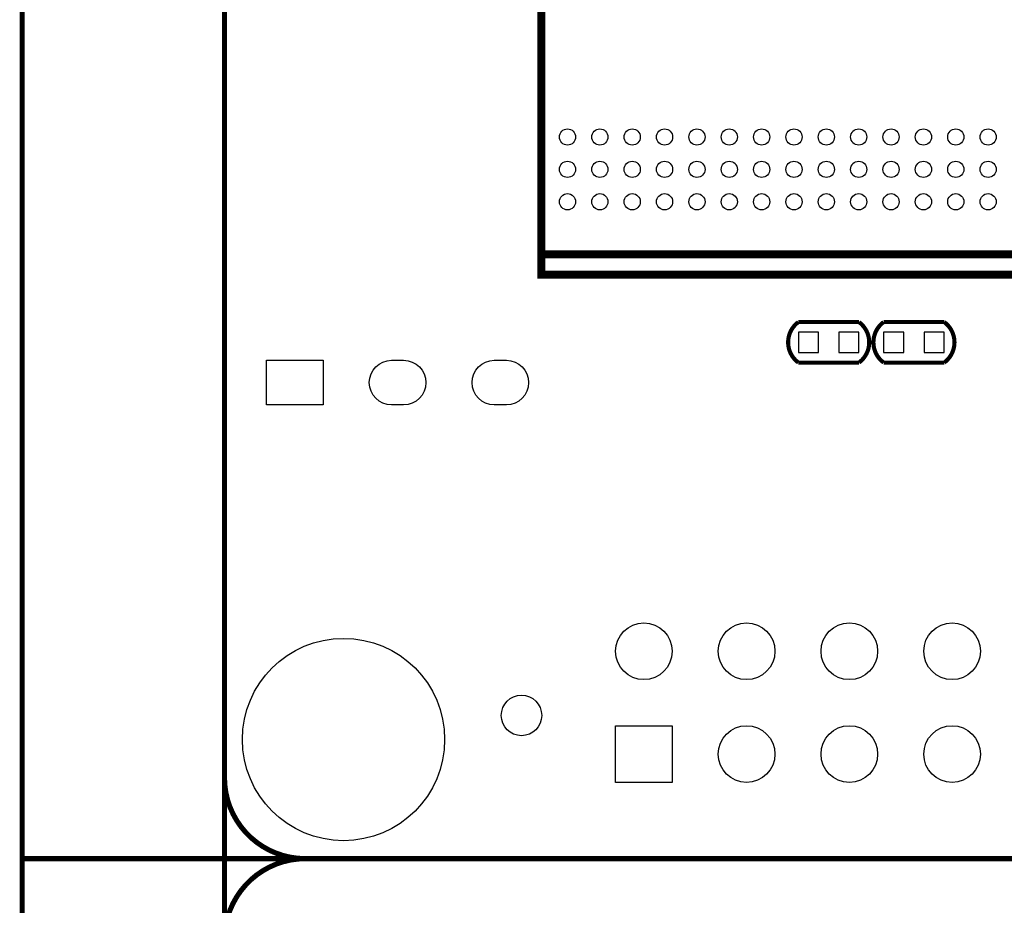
# Model space of a CAD drawing. Extents: x 595 to 7690, y -1184 to 3102.
# Tile 1 of 6: x 595 to 1553, y 663 to 1525. Entities that reach past the tile are written whole.
import ezdxf

# ---------------------------------------------------------------- set-up
doc = ezdxf.new("R2010")
doc.units = 0
doc.header["$MEASUREMENT"] = 0
for name, color, linetype in [('BG_OUTLINE', 254, 'CONTINUOUS'), ('PG_SILKSCREEN_BOTTOM', 171, 'CONTINUOUS'), ('PIN_BOTTOM', 5, 'CONTINUOUS')]:
    doc.layers.add(name, color=color, linetype=linetype)

msp = doc.modelspace()

# ---------------------------------------------------------------- linework, layer by layer
at = {"layer": 'BG_OUTLINE'}
for points in [[(3825.358, 2598.421, 5, 5, 0), (3589.138, 2598.421, 5, 5, 0.414214), (3510.398, 2519.681, 5, 5, 0), (3510.398, 787.401, 5, 5, -0.414214), (3431.658, 708.661, 5, 5, 0), (597.018, 708.661, 5, 5, 0)], [(793.868, 2598.421, 5, 5, 0), (675.758, 2598.421, 5, 5, 0.414214), (597.018, 2519.681, 5, 5, 0), (597.018, -1102.359, 5, 5, 0.414214), (675.758, -1181.099, 5, 5, 0), (793.868, -1181.099, 5, 5, 0)], [(793.868, -1181.099, 5, 5, 0), (793.868, 629.921, 5, 5, -0.414214), (872.608, 708.661, 5, 5, 0), (3431.658, 708.661, 5, 5, -0.414214), (3510.398, 629.921, 5, 5, 0), (3510.398, -1102.359, 5, 5, -0.414214), (3431.658, -1181.099, 5, 5, 0), (872.608, -1181.099, 5, 5, -0.414214), (793.868, -1102.359, 5, 5, 0), (793.868, 2519.681, 5, 5, -0.414214), (872.608, 2598.421, 5, 5, 0), (3431.658, 2598.421, 5, 5, -0.414214), (3510.398, 2519.681, 5, 5, 0), (3510.398, -1102.359, 5, 5, 0.414214), (3589.138, -1181.099, 5, 5, 0), (3825.358, -1181.099, 5, 5, 0.414214)], [(872.608, 708.661, 5, 5, -0.414214), (793.868, 787.401, 5, 5, 0), (793.868, 2598.421, 5, 5, 0)], [(872.608, 2598.421, 0.787, 0.787, 0), (3431.658, 2598.421, 0.787, 0.787, -0.414214), (3510.398, 2519.681, 0.787, 0.787, 0), (3510.398, 787.401, 0.787, 0.787, -0.414214), (3431.658, 708.661, 0.787, 0.787, 0), (872.608, 708.661, 0.787, 0.787, -0.414214), (793.868, 787.401, 0.787, 0.787, 0), (793.868, 2519.681, 0.787, 0.787, -0.414214), (872.608, 2598.421, 0.787, 0.787, 0)]]:
    msp.add_lwpolyline(points, format="xyseb", dxfattribs=at)
at = {"layer": 'PG_SILKSCREEN_BOTTOM'}
for points in [[(1625.811, 1296.591, 7.874, 7.874, 0), (1625.811, 1276.757, 7.874, 7.874, 0), (1102.189, 1276.757, 7.874, 7.874, 0), (1102.189, 1296.591, 7.874, 7.874, 0), (1625.811, 1296.591, 7.874, 7.874, 0), (1625.811, 1650.922, 7.874, 7.874, 0), (1102.189, 1650.922, 7.874, 7.874, 0), (1102.189, 1296.591, 7.874, 7.874, 0)], [(1352.47, 1230.68, 4, 4, 0.504954), (1352.47, 1191.32, 4, 4, 0)], [(1352.47, 1230.68, 4, 4, 0), (1411.53, 1230.68, 4, 4, 0)], [(1411.53, 1230.68, 4, 4, -0.503899), (1411.53, 1191.32, 4, 4, 0)], [(1435.47, 1191.32, 4, 4, -0.503899), (1435.47, 1230.68, 4, 4, 0)], [(1435.47, 1230.68, 4, 4, 0), (1494.53, 1230.68, 4, 4, 0)], [(1494.53, 1191.32, 4, 4, 0.504954), (1494.53, 1230.68, 4, 4, 0)], [(1411.53, 1191.32, 4, 4, 0), (1352.47, 1191.32, 4, 4, 0)], [(1494.53, 1191.32, 4, 4, 0), (1435.47, 1191.32, 4, 4, 0)]]:
    msp.add_lwpolyline(points, format="xyseb", dxfattribs=at)
at = {"layer": 'PIN_BOTTOM'}
for points in [[(1372.163, 1201.157), (1372.163, 1220.842), (1352.478, 1220.842), (1352.478, 1201.157)], [(1411.523, 1201.157), (1411.523, 1220.842), (1391.838, 1220.842), (1391.838, 1201.157)], [(1435.4775, 1220.8425), (1435.4775, 1201.1575), (1455.1625, 1201.1575), (1455.1625, 1220.8425)], [(1474.8375, 1220.8425), (1474.8375, 1201.1575), (1494.5225, 1201.1575), (1494.5225, 1220.8425)], [(834.817, 1150.176), (834.817, 1193.483), (889.935, 1193.483), (889.935, 1150.176)], [(1174.574, 782.846), (1174.574, 837.964), (1229.692, 837.964), (1229.692, 782.846)]]:
    msp.add_lwpolyline(points, close=True, dxfattribs=at)
for points in [[(968.2815, 1150.1765), (956.4705, 1150.1765, -1), (956.4705, 1193.4835), (968.2815, 1193.4835, -1)], [(1068.2815, 1150.1765), (1056.4705, 1150.1765, -1), (1056.4705, 1193.4835), (1068.2815, 1193.4835, -1)]]:
    msp.add_lwpolyline(points, format="xyb", close=True, dxfattribs=at)
for centre, radius in [((1127.78, 1410.765), 7.874), ((1159.276, 1410.765), 7.874), ((1190.772, 1410.765), 7.874), ((1222.268, 1410.765), 7.874), ((1253.764, 1410.765), 7.874), ((1285.26, 1410.765), 7.874), ((1316.756, 1410.765), 7.874), ((1348.252, 1410.765), 7.874), ((1379.748, 1410.765), 7.874), ((1411.244, 1410.765), 7.874), ((1442.74, 1410.765), 7.874), ((1474.236, 1410.765), 7.874), ((1505.732, 1410.765), 7.874), ((1537.228, 1410.765), 7.874), ((1127.78, 1379.269), 7.874), ((1159.276, 1379.269), 7.874), ((1190.772, 1379.269), 7.874), ((1222.268, 1379.269), 7.874), ((1253.764, 1379.269), 7.874), ((1285.26, 1379.269), 7.874), ((1316.756, 1379.269), 7.874), ((1348.252, 1379.269), 7.874), ((1379.748, 1379.269), 7.874), ((1411.244, 1379.269), 7.874), ((1442.74, 1379.269), 7.874), ((1474.236, 1379.269), 7.874), ((1505.732, 1379.269), 7.874), ((1537.228, 1379.269), 7.874), ((1127.78, 1347.773), 7.874), ((1159.276, 1347.773), 7.874), ((1190.772, 1347.773), 7.874), ((1222.268, 1347.773), 7.874), ((1253.764, 1347.773), 7.874), ((1285.26, 1347.773), 7.874), ((1316.756, 1347.773), 7.874), ((1348.252, 1347.773), 7.874), ((1379.748, 1347.773), 7.874), ((1411.244, 1347.773), 7.874), ((1442.74, 1347.773), 7.874), ((1474.236, 1347.773), 7.874), ((1505.732, 1347.773), 7.874), ((1537.228, 1347.773), 7.874), ((1202.133, 910.405), 27.559), ((1302.133, 910.405), 27.559), ((1402.133, 910.405), 27.559), ((1502.133, 910.405), 27.559), ((909.774, 824.567), 98.425), ((1083, 848), 19.685), ((1302.133, 810.405), 27.559), ((1402.133, 810.405), 27.559), ((1502.133, 810.405), 27.559)]:
    msp.add_circle(centre, radius, dxfattribs=at)

doc.saveas('drawing.dxf')
